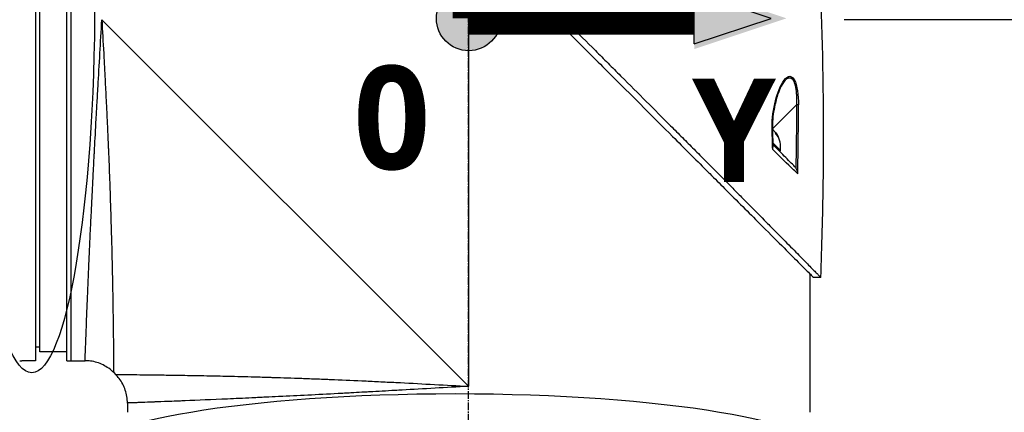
# Model space of a CAD drawing. Header units: millimetres. Extents: x 0 to 5219, y 0 to 2970.
# Tile 49 of 228: x 1947 to 2167, y 850 to 938. Entities that reach past the tile are written whole.
import ezdxf

# ---------------------------------------------------------------- set-up
doc = ezdxf.new("R2010")
doc.units = ezdxf.units.MM
doc.header["$LTSCALE"] = 0.2
doc.linetypes.add('CENTER2', pattern=[1.125, 0.75, -0.125, 0.125, -0.125])
for name, color, linetype in [('02_Center Line', 1, 'CENTER2'), ('07_Special Line2', 76, 'Continuous'), ('12_Before Rev.Num.', 5, 'Continuous'), ('13_After Rev.Num.', 6, 'Continuous')]:
    doc.layers.add(name, color=color, linetype=linetype)
doc.layers.add('14_Mark', color=7, linetype='Continuous', true_color=0xe03c31)
doc.styles.add('Rainbow-5.0 Style', font='malgunsl.ttf')
doc.dimstyles.new('Rainbow-5.0 Style$0', dxfattribs={"dimtxt": 4, "dimasz": 3, "dimexe": 2, "dimexo": 1, "dimgap": 0.8, "dimtad": 1, "dimzin": 9, "dimdsep": 46, "dimtxsty": 'Rainbow-5.0 Style', "dimcen": 0, "dimclrd": 251, "dimclre": 251, "dimclrt": 256, "dimadec": 1, "dimazin": 0, "dimtp": 0.1, "dimtm": 0.1, "dimtfac": 0.61, "dimtmove": 0, "dimatfit": 3, "dimfxl": 1, "dimlwd": -1, "dimlwe": -1, "dimarcsym": 1})

# ---------------------------------------------------------------- blocks, each defined once
blk = doc.blocks.new('*D93')
at = {"color": 251, "linetype": 'ByBlock', "transparency": 16777216}
for p, q in [((2131.07, 937.9), (2279.94, 937.9)), ((2269.94, 755.9), (2269.94, 922.9)), ((2150.46, 740.9), (2279.94, 740.9))]:
    blk.add_line(p, q, dxfattribs=at)
at = {"color": 251, "transparency": 16777216}
for points in [[(2267.44, 922.9), (2272.44, 922.9), (2269.94, 937.9)], [(2267.44, 755.9), (2272.44, 755.9), (2269.94, 740.9)]]:
    blk.add_solid(points, dxfattribs=at)
at = {"layer": 'Defpoints', "color": 0, "transparency": 16777216}
for p in [(2126.07, 937.9), (2269.94, 937.9), (2145.46, 740.9)]:
    blk.add_point(p, dxfattribs=at)
at = {"transparency": 16777216, "insert": (2255.55, 839.4), "char_height": 20, "attachment_point": 5, "rotation": 90, "style": 'Rainbow-5.0 Style'}
blk.add_mtext('197', dxfattribs=at)
blk = doc.blocks.new('A$C32c156e9')
for p, q in [((-96.5, 273), (-96.5, 121)), ((-89.5, 121), (-89.5, 273)), ((-88.5, 121), (-88.5, 273)), ((-95.5, 123), (-95.5, 271)), ((-81.7, 197), (0, 115.3)), ((0, 197), (0, 115.3)), ((70.44, 183.45), (70.44, 183.45)), ((38.28, 180.07), (38.28, 180.07)), ((73.01, 178.06), (67.65, 172.7)), ((67.58, 172.62), (67.58, 172.62)), ((67.58, 172.58), (67.58, 172.58)), ((68.34, 171.81), (68.38, 171.85)), ((68.61, 171.27), (68.73, 171.39)), ((67.76, 169.57), (69.46, 167.86)), ((69.46, 167.86), (69.26, 167.66)), ((72.82, 145.27), (72.82, 145.27)), ((76, 140.38), (76, 109.5)), ((78.44, 139.55), (76.84, 139.55)), ((-96.5, 124.13), (-95.5, 124.11)), ((-89.5, 123), (-95.5, 123)), ((-96.5, 121), (-99.5, 121)), ((-89.5, 121), (-85.43, 121)), ((-79.06, 118.36), (-78.64, 117.94)), ((-76, 111.57), (-76, 109.5))]:
    blk.add_line(p, q)
blk.add_arc((63.39, 168.44), 6.1, 354.6019, 29.6514)
for centre, major_axis, ratio, start_param, end_param in [((72.99, 178.04), (0.5, 0.001), 0.036993, 0.389718, 1.533742), ((-276, -461.66), (295.9, 797.97), 0.23298, 5.692342, 5.723691), ((-508.19, -1020.35), (-531.39, -1363.29), 0.183375, 2.684579, 2.706041), ((67.16, 172.21), (0.5, 0.019), 0.035577, 5.730867, 6.283186), ((-546.92, 149.07), (-456.39, 412.71), 0.998727, 3.908319, 3.915049), ((63.22, 168.61), (4.29, 4.29), 0.920715, 5.920984, 6.02203), ((64.79, 167.04), (4.04, 4.04), 0.390236, 6.173187, 6.393184), ((63.56, 168.26), (4.29, 4.29), 0.920715, 5.920984, 6.02203), ((-508.18, -1020.33), (-531.38, -1363.27), 0.183376, 2.655575, 2.684576)]:
    blk.add_ellipse(centre, major_axis=major_axis, ratio=ratio, start_param=start_param, end_param=end_param)
for points, knots in [([(-57.45, 275.44), (-57.45, 275.44), (-57.41, 275.4), (-57.34, 275.33), (-57.3, 275.29), (-57.26, 275.24), (-57.2, 275.19), (-57.15, 275.13), (-57.08, 275.06), (-57.01, 274.99), (-56.86, 274.84), (-56.68, 274.65), (-56.46, 274.43), (-56.35, 274.32), (-56.23, 274.2), (-56.1, 274.07), (-55.98, 273.95), (-55.84, 273.81), (-55.7, 273.67), (-55.7, 273.66), (-55.69, 273.66), (-55.69, 273.65), (-55.4, 273.36), (-55.08, 273.03), (-54.72, 272.67), (-54.54, 272.49), (-54.36, 272.3), (-54.16, 272.11), (-53.97, 271.91), (-53.77, 271.71), (-53.56, 271.49), (-53.14, 271.07), (-52.69, 270.62), (-52.22, 270.14), (-51.76, 269.67), (-51.27, 269.18), (-50.76, 268.66), (-50.74, 268.64), (-50.73, 268.63), (-50.71, 268.61), (-49.67, 267.56), (-48.53, 266.4), (-47.3, 265.17), (-46.69, 264.55), (-46.06, 263.91), (-45.41, 263.25), (-44.76, 262.6), (-44.08, 261.92), (-43.4, 261.23), (-42.7, 260.53), (-41.99, 259.82), (-41.27, 259.09), (-40.54, 258.36), (-39.8, 257.61), (-39.04, 256.85), (-38.29, 256.09), (-37.52, 255.31), (-36.73, 254.53), (-35.95, 253.74), (-35.15, 252.94), (-34.35, 252.13), (-34.29, 252.08), (-34.23, 252.02), (-34.18, 251.96), (-33.42, 251.21), (-32.65, 250.44), (-31.87, 249.67), (-31.04, 248.84), (-30.2, 248.01), (-29.34, 247.16), (-28.07, 245.89), (-26.76, 244.6), (-25.44, 243.28), (-25, 242.85), (-24.56, 242.41), (-24.12, 241.97), (-23.89, 241.75), (-23.67, 241.52), (-23.44, 241.3), (-22.77, 240.63), (-22.1, 239.96), (-21.42, 239.29), (-20.06, 237.95), (-18.69, 236.59), (-17.3, 235.21), (-15.92, 233.84), (-14.52, 232.45), (-13.1, 231.05), (-13.01, 230.96), (-12.93, 230.88), (-12.84, 230.79), (-9.15, 227.13), (-5.38, 223.4), (-1.57, 219.63), (-1.47, 219.53), (-1.38, 219.44), (-1.28, 219.35), (-0.32, 218.4), (0.64, 217.44), (1.61, 216.49), (2.58, 215.53), (3.55, 214.57), (4.53, 213.61), (6.48, 211.69), (8.42, 209.77), (10.36, 207.85), (10.45, 207.77), (10.53, 207.69), (10.61, 207.61), (12.57, 205.67), (14.52, 203.74), (16.47, 201.81), (17.45, 200.85), (18.42, 199.88), (19.39, 198.92), (20.36, 197.95), (21.33, 196.99), (22.3, 196.03), (22.36, 195.97), (22.42, 195.91), (22.48, 195.85), (24.4, 193.93), (26.32, 192.02), (28.22, 190.13), (29.16, 189.18), (30.11, 188.24), (31.05, 187.3), (31.99, 186.36), (32.93, 185.42), (33.86, 184.49), (33.9, 184.45), (33.95, 184.4), (34, 184.35), (35.88, 182.48), (37.74, 180.61), (39.57, 178.78), (41.4, 176.94), (43.21, 175.14), (44.98, 173.36), (45.87, 172.47), (46.75, 171.59), (47.62, 170.71), (48.49, 169.84), (49.35, 168.97), (50.21, 168.11), (51.06, 167.25), (51.9, 166.41), (52.73, 165.57), (53.57, 164.73), (54.39, 163.91), (55.2, 163.09), (55.21, 163.07), (55.23, 163.06), (55.25, 163.04), (56.06, 162.22), (56.86, 161.42), (57.64, 160.62), (58.43, 159.83), (59.2, 159.05), (59.96, 158.28), (60.72, 157.52), (61.47, 156.77), (62.19, 156.03), (63.65, 154.56), (65.04, 153.16), (66.35, 151.82), (66.68, 151.49), (67.01, 151.16), (67.33, 150.83), (67.65, 150.51), (67.96, 150.19), (68.27, 149.88), (69.51, 148.63), (70.66, 147.46), (71.71, 146.39), (71.72, 146.39), (71.72, 146.38), (71.72, 146.38), (72.25, 145.85), (72.75, 145.34), (73.22, 144.86), (73.7, 144.38), (74.14, 143.92), (74.56, 143.5), (74.98, 143.08), (75.36, 142.68), (75.72, 142.32), (76.07, 141.96), (76.39, 141.63), (76.68, 141.34), (76.97, 141.05), (77.22, 140.79), (77.44, 140.56), (77.55, 140.45), (77.65, 140.35), (77.75, 140.26), (77.84, 140.16), (77.92, 140.08), (78, 140), (78.14, 139.85), (78.25, 139.74), (78.33, 139.66), (78.4, 139.59), (78.44, 139.55), (78.44, 139.55)], [0, 0, 0, 0, 0.0041991, 0.0041991, 0.0041991, 0.0062987, 0.0062987, 0.0062987, 0.0083983, 0.0083983, 0.0083983, 0.0125974, 0.0125974, 0.0125974, 0.014697, 0.014697, 0.014697, 0.0167965, 0.0167965, 0.0167965, 0.0168599, 0.0168599, 0.0168599, 0.0210764, 0.0210764, 0.0210764, 0.0231847, 0.0231847, 0.0231847, 0.025293, 0.025293, 0.025293, 0.0295096, 0.0295096, 0.0295096, 0.0335924, 0.0335924, 0.0335924, 0.0337261, 0.0337261, 0.0337261, 0.0420526, 0.0420526, 0.0420526, 0.0462159, 0.0462159, 0.0462159, 0.0503791, 0.0503791, 0.0503791, 0.0545745, 0.0545745, 0.0545745, 0.0587698, 0.0587698, 0.0587698, 0.0629602, 0.0629602, 0.0629602, 0.0671505, 0.0671505, 0.0671505, 0.0674414, 0.0674414, 0.0674414, 0.0713694, 0.0713694, 0.0713694, 0.0755743, 0.0755743, 0.0755743, 0.0818817, 0.0818817, 0.0818817, 0.0839768, 0.0839768, 0.0839768, 0.0850355, 0.0850355, 0.0850355, 0.0881892, 0.0881892, 0.0881892, 0.0944966, 0.0944966, 0.0944966, 0.1008041, 0.1008041, 0.1008041, 0.1011921, 0.1011921, 0.1011921, 0.1176445, 0.1176445, 0.1176445, 0.1180502, 0.1180502, 0.1180502, 0.1221943, 0.1221943, 0.1221943, 0.1263384, 0.1263384, 0.1263384, 0.1346266, 0.1346266, 0.1346266, 0.1349824, 0.1349824, 0.1349824, 0.143338, 0.143338, 0.143338, 0.1475158, 0.1475158, 0.1475158, 0.1516936, 0.1516936, 0.1516936, 0.1519551, 0.1519551, 0.1519551, 0.160293, 0.160293, 0.160293, 0.164462, 0.164462, 0.164462, 0.168631, 0.168631, 0.168631, 0.1688379, 0.1688379, 0.1688379, 0.1772635, 0.1772635, 0.1772635, 0.1856891, 0.1856891, 0.1856891, 0.1899019, 0.1899019, 0.1899019, 0.1941147, 0.1941147, 0.1941147, 0.1983275, 0.1983275, 0.1983275, 0.2025403, 0.2025403, 0.2025403, 0.2026348, 0.2026348, 0.2026348, 0.206856, 0.206856, 0.206856, 0.2110771, 0.2110771, 0.2110771, 0.2152983, 0.2152983, 0.2152983, 0.2237405, 0.2237405, 0.2237405, 0.2258511, 0.2258511, 0.2258511, 0.2279617, 0.2279617, 0.2279617, 0.2364039, 0.2364039, 0.2364039, 0.2364237, 0.2364237, 0.2364237, 0.240644, 0.240644, 0.240644, 0.2448644, 0.2448644, 0.2448644, 0.2490847, 0.2490847, 0.2490847, 0.253305, 0.253305, 0.253305, 0.2575358, 0.2575358, 0.2575358, 0.2596491, 0.2596491, 0.2596491, 0.2617623, 0.2617623, 0.2617623, 0.2659889, 0.2659889, 0.2659889, 0.2702154, 0.2702154, 0.2702154, 0.2702154]), ([(17.86, 198.55), (18.13, 198.25), (18.41, 197.97), (19, 197.38), (19.3, 197.08), (20.39, 195.98), (21.18, 195.2), (23.06, 193.32), (24.16, 192.23), (27.68, 188.71), (30.1, 186.29), (36.92, 179.47), (41.26, 175.12), (47.99, 168.39), (50.5, 165.89), (53.18, 163.21), (53.44, 162.95), (54.82, 161.57), (55.92, 160.47), (59.79, 156.6), (62.42, 153.97), (66.6, 149.8), (68.26, 148.14), (71.13, 145.25), (72.36, 144.02), (74.47, 141.9), (75.32, 141.05), (76.21, 140.17), (76.44, 139.94), (76.76, 139.63), (76.84, 139.55), (76.84, 139.55)], [-12.052589, -12.052589, -12.052589, -12.052589, -11.934103, -11.934103, -11.804161, -11.804161, -11.469421, -11.469421, -10.998435, -10.998435, -9.945484, -9.945484, -7.985272, -7.985272, -6.766883, -6.766883, -6.634722, -6.634722, -6.057598, -6.057598, -4.559072, -4.559072, -3.422422, -3.422422, -2.341546, -2.341546, -1.193783, -1.193783, -0.601834, -0.601834, 0, 0, 0, 0]), ([(-85.43, 121), (-85.43, 121), (-85.42, 121.12), (-85.41, 121.37), (-85.41, 121.61), (-85.39, 121.98), (-85.38, 122.46), (-85.36, 122.94), (-85.34, 123.55), (-85.31, 124.26), (-85.3, 124.63), (-85.28, 125.02), (-85.27, 125.44), (-85.25, 125.87), (-85.23, 126.32), (-85.21, 126.79), (-85.21, 126.88), (-85.21, 126.97), (-85.2, 127.06), (-85.13, 128.93), (-85.05, 131.19), (-84.94, 133.79), (-84.94, 133.89), (-84.93, 134), (-84.93, 134.1), (-84.9, 134.7), (-84.88, 135.31), (-84.85, 135.94), (-84.84, 136.31), (-84.82, 136.69), (-84.8, 137.07), (-84.79, 137.46), (-84.77, 137.85), (-84.75, 138.25), (-84.75, 138.31), (-84.75, 138.38), (-84.75, 138.45), (-84.68, 139.98), (-84.61, 141.55), (-84.54, 143.26), (-84.44, 145.39), (-84.34, 147.67), (-84.23, 150.08), (-84.16, 151.54), (-84.09, 153.05), (-84.01, 154.6), (-84.01, 154.64), (-84.01, 154.69), (-84, 154.74), (-83.95, 155.77), (-83.9, 156.83), (-83.85, 157.91), (-83.8, 158.93), (-83.74, 159.96), (-83.69, 161.02), (-83.69, 161.06), (-83.69, 161.11), (-83.68, 161.16), (-83.63, 162.22), (-83.57, 163.3), (-83.52, 164.4), (-83.49, 164.97), (-83.46, 165.54), (-83.43, 166.12), (-83.41, 166.41), (-83.4, 166.7), (-83.38, 167), (-83.37, 167.14), (-83.37, 167.29), (-83.36, 167.44), (-83.35, 167.58), (-83.34, 167.76), (-83.33, 167.87), (-83.33, 168.01), (-83.32, 168.15), (-83.31, 168.29), (-83.21, 170.3), (-83.09, 172.49), (-82.96, 174.86), (-82.89, 176.02), (-82.83, 177.21), (-82.76, 178.46), (-82.72, 179.16), (-82.68, 179.88), (-82.64, 180.6), (-82.61, 181.1), (-82.58, 181.61), (-82.55, 182.12), (-82.42, 184.46), (-82.28, 186.92), (-82.13, 189.52), (-82, 191.91), (-81.85, 194.4), (-81.7, 197)], [0.5000048, 0.5000048, 0.5000048, 0.5000048, 0.5301821, 0.5301821, 0.5301821, 0.560531, 0.560531, 0.560531, 0.5911455, 0.5911455, 0.5911455, 0.6065856, 0.6065856, 0.6065856, 0.6221334, 0.6221334, 0.6221334, 0.625, 0.625, 0.625, 0.6850898, 0.6850898, 0.6850898, 0.6875, 0.6875, 0.6875, 0.7011464, 0.7011464, 0.7011464, 0.7092438, 0.7092438, 0.7092438, 0.7173743, 0.7173743, 0.7173743, 0.71875, 0.71875, 0.71875, 0.7499738, 0.7499738, 0.7499738, 0.7889478, 0.7889478, 0.7889478, 0.8125, 0.8125, 0.8125, 0.8131921, 0.8131921, 0.8131921, 0.8288728, 0.8288728, 0.8288728, 0.84375, 0.84375, 0.84375, 0.8444134, 0.8444134, 0.8444134, 0.859375, 0.859375, 0.859375, 0.8671875, 0.8671875, 0.8671875, 0.8710937, 0.8710937, 0.8710937, 0.8730469, 0.8730469, 0.8730469, 0.8749735, 0.8749735, 0.8749735, 0.8773485, 0.8773485, 0.8773485, 0.9115235, 0.9115235, 0.9115235, 0.9281399, 0.9281399, 0.9281399, 0.9375, 0.9375, 0.9375, 0.9439123, 0.9439123, 0.9439123, 0.973127, 0.973127, 0.973127, 1, 1, 1, 1]), ([(-81.7, 197), (-81.57, 194.5), (-81.43, 191.99), (-81.29, 189.47), (-81.29, 189.45), (-81.29, 189.43), (-81.29, 189.41), (-81.22, 188.14), (-81.15, 186.87), (-81.09, 185.61), (-81.02, 184.4), (-80.97, 183.25), (-80.9, 182.01), (-80.9, 181.95), (-80.89, 181.88), (-80.89, 181.81), (-80.83, 180.63), (-80.77, 179.45), (-80.72, 178.31), (-80.65, 177.06), (-80.6, 175.85), (-80.54, 174.66), (-80.53, 174.5), (-80.53, 174.35), (-80.52, 174.2), (-80.46, 172.98), (-80.41, 171.79), (-80.36, 170.62), (-80.33, 170.03), (-80.31, 169.45), (-80.28, 168.88), (-80.27, 168.6), (-80.26, 168.31), (-80.24, 168.03), (-80.24, 167.86), (-80.23, 167.7), (-80.22, 167.53), (-80.22, 167.43), (-80.21, 167.31), (-80.21, 167.19), (-80.11, 164.86), (-80.03, 162.68), (-79.95, 160.64), (-79.94, 160.38), (-79.93, 160.11), (-79.93, 159.85), (-79.89, 158.97), (-79.86, 158.11), (-79.84, 157.29), (-79.8, 156.26), (-79.77, 155.27), (-79.74, 154.32), (-79.74, 154.21), (-79.73, 154.11), (-79.73, 154.01), (-79.73, 153.99), (-79.73, 153.97), (-79.73, 153.95), (-79.72, 153.83), (-79.72, 153.74), (-79.72, 153.59), (-79.64, 151.2), (-79.58, 149.02), (-79.53, 147.03), (-79.5, 146.04), (-79.48, 145.1), (-79.46, 144.2), (-79.44, 143.44), (-79.43, 142.72), (-79.41, 142.02), (-79.41, 142), (-79.41, 141.97), (-79.41, 141.95), (-79.41, 141.85), (-79.4, 141.78), (-79.4, 141.65), (-79.36, 139.84), (-79.33, 138.21), (-79.3, 136.74), (-79.3, 136.52), (-79.3, 136.31), (-79.29, 136.1), (-79.29, 135.89), (-79.28, 135.69), (-79.28, 135.5), (-79.27, 135.08), (-79.27, 134.68), (-79.26, 134.3), (-79.25, 133.48), (-79.23, 132.73), (-79.22, 132.02), (-79.22, 132.01), (-79.22, 132), (-79.22, 131.99), (-79.22, 131.91), (-79.22, 131.85), (-79.22, 131.75), (-79.2, 130.19), (-79.18, 128.81), (-79.16, 127.6), (-79.15, 126.69), (-79.14, 125.87), (-79.13, 125.14), (-79.13, 124.94), (-79.13, 124.76), (-79.12, 124.57), (-79.12, 124.52), (-79.12, 124.47), (-79.12, 124.43), (-79.12, 123.97), (-79.11, 123.54), (-79.11, 123.12), (-79.11, 123.09), (-79.11, 123.06), (-79.11, 123.03), (-79.1, 122.7), (-79.1, 122.38), (-79.1, 122.08), (-79.1, 122.01), (-79.1, 121.93), (-79.1, 121.86), (-79.1, 121.84), (-79.09, 121.81), (-79.09, 121.78), (-79.09, 121.62), (-79.09, 121.44), (-79.09, 121.27), (-79.09, 121.13), (-79.09, 120.99), (-79.09, 120.85), (-79.09, 120.81), (-79.09, 120.77), (-79.08, 120.74), (-79.08, 120.58), (-79.08, 120.43), (-79.08, 120.29), (-79.08, 120.22), (-79.08, 120.15), (-79.08, 120.09), (-79.08, 120.05), (-79.08, 120.02), (-79.08, 119.99), (-79.08, 119.97), (-79.08, 119.95), (-79.08, 119.93), (-79.08, 119.92), (-79.08, 119.9), (-79.08, 119.89), (-79.07, 119.58), (-79.07, 119.35), (-79.07, 119.17), (-79.07, 119.07), (-79.07, 119), (-79.07, 118.93), (-79.07, 118.89), (-79.07, 118.86), (-79.07, 118.83), (-79.07, 118.82), (-79.07, 118.8), (-79.07, 118.79), (-79.07, 118.78), (-79.07, 118.77), (-79.07, 118.76), (-79.07, 118.76), (-79.07, 118.75), (-79.07, 118.75), (-79.06, 118.48), (-79.06, 118.36), (-79.06, 118.36)], [0, 0, 0, 0, 0.061969, 0.061969, 0.061969, 0.0625, 0.0625, 0.0625, 0.09375, 0.09375, 0.09375, 0.1234255, 0.1234255, 0.1234255, 0.125, 0.125, 0.125, 0.1531538, 0.1531538, 0.1531538, 0.1836029, 0.1836029, 0.1836029, 0.1875, 0.1875, 0.1875, 0.21875, 0.21875, 0.21875, 0.234375, 0.234375, 0.234375, 0.2421875, 0.2421875, 0.2421875, 0.2469884, 0.2469884, 0.2469884, 0.25, 0.25, 0.25, 0.3052191, 0.3052191, 0.3052191, 0.3125, 0.3125, 0.3125, 0.3368038, 0.3368038, 0.3368038, 0.3671875, 0.3671875, 0.3671875, 0.3705126, 0.3705126, 0.3705126, 0.3710937, 0.3710937, 0.3710937, 0.375, 0.375, 0.375, 0.4375, 0.4375, 0.4375, 0.46875, 0.46875, 0.46875, 0.4952139, 0.4952139, 0.4952139, 0.4960937, 0.4960937, 0.4960937, 0.5, 0.5, 0.5, 0.5544796, 0.5544796, 0.5544796, 0.5625, 0.5625, 0.5625, 0.5702519, 0.5702519, 0.5702519, 0.5865122, 0.5865122, 0.5865122, 0.6206238, 0.6206238, 0.6206238, 0.6210937, 0.6210937, 0.6210937, 0.625, 0.625, 0.625, 0.6875, 0.6875, 0.6875, 0.734375, 0.734375, 0.734375, 0.7469686, 0.7469686, 0.7469686, 0.75, 0.75, 0.75, 0.7791382, 0.7791382, 0.7791382, 0.78125, 0.78125, 0.78125, 0.8046875, 0.8046875, 0.8046875, 0.8101255, 0.8101255, 0.8101255, 0.8125, 0.8125, 0.8125, 0.828125, 0.828125, 0.828125, 0.8405244, 0.8405244, 0.8405244, 0.84375, 0.84375, 0.84375, 0.859375, 0.859375, 0.859375, 0.8671875, 0.8671875, 0.8671875, 0.8710938, 0.8710938, 0.8710938, 0.8735646, 0.8735646, 0.8735646, 0.875, 0.875, 0.875, 0.90625, 0.90625, 0.90625, 0.921875, 0.921875, 0.921875, 0.9296875, 0.9296875, 0.9296875, 0.9335938, 0.9335938, 0.9335938, 0.9367093, 0.9367093, 0.9367093, 0.9375, 0.9375, 0.9375, 1, 1, 1, 1]), ([(67.59, 172.21), (67.51, 174.29), (67.76, 176.35), (68.18, 178.21), (68.6, 180.07), (69.19, 181.8), (69.96, 183.05), (70.35, 183.67), (70.78, 184.16), (71.23, 184.33), (71.68, 184.5), (72.15, 184.29), (72.52, 183.66), (72.88, 183.04), (73.11, 182.11), (73.25, 181.12), (73.4, 180.12), (73.45, 179.09), (73.46, 178.05)], [-1, -1, -1, -1, -0.75, -0.75, -0.75, -0.5, -0.5, -0.5, -0.375, -0.375, -0.375, -0.25, -0.25, -0.25, -0.125, -0.125, -0.125, 0, 0, 0, 0]), ([(70.44, 183.45), (70.22, 183.21), (70.01, 182.88), (69.54, 182.05), (69.29, 181.51), (68.73, 180.04), (68.45, 179.05), (67.93, 176.67), (67.71, 175.19), (67.64, 173.2), (67.64, 172.71), (67.66, 172.23)], [0, 0, 0, 0, 0.177079, 0.177079, 0.406682, 0.406682, 0.747747, 0.747747, 1.198722, 1.198722, 1.345047, 1.345047, 1.345047, 1.345047]), ([(70.44, 183.45), (70.51, 183.52), (70.61, 183.63), (70.76, 183.76), (70.86, 183.84), (70.97, 183.91), (71.06, 183.95), (71.12, 183.98), (71.16, 184), (71.22, 184.02), (71.3, 184.04), (71.37, 184.06), (71.43, 184.06), (71.46, 184.06), (71.49, 184.06), (71.51, 184.06), (71.54, 184.06), (71.6, 184.05), (71.71, 184.02), (71.81, 183.98), (71.89, 183.93), (71.95, 183.89), (72.03, 183.83), (72.1, 183.75), (72.17, 183.67), (72.22, 183.61), (72.25, 183.55), (72.29, 183.5), (72.31, 183.46), (72.33, 183.42), (72.35, 183.38), (72.38, 183.33), (72.42, 183.24), (72.48, 183.12), (72.54, 182.96), (72.59, 182.81), (72.66, 182.6), (72.74, 182.3), (72.82, 181.91), (72.88, 181.53), (72.91, 181.27), (72.94, 181.05), (72.96, 180.83), (72.99, 180.53), (73.01, 180.16), (73.03, 179.77), (73.03, 179.37), (73.04, 178.8), (73.02, 178.36), (73.01, 178.06)], [1.329615, 1.329615, 1.329615, 1.329615, 1.378961, 1.40356, 1.428073, 1.452518, 1.476923, 1.483207, 1.495736, 1.501978, 1.526778, 1.545207, 1.551317, 1.563485, 1.567497, 1.570553, 1.578207, 1.587912, 1.613451, 1.647115, 1.658519, 1.671664, 1.690388, 1.714701, 1.728974, 1.744675, 1.75307, 1.761833, 1.77097, 1.775681, 1.780486, 1.790347, 1.800537, 1.821922, 1.844682, 1.86886, 1.881499, 1.921664, 1.980666, 2.012563, 2.046031, 2.063338, 2.081006, 2.117316, 2.154984, 2.194087, 2.234709, 2.276933, 2.36647, 2.36647, 2.36647, 2.36647]), ([(67.65, 172.55), (67.67, 172.54), (67.69, 172.53), (67.78, 172.46), (67.87, 172.39), (68.02, 172.24), (68.11, 172.14), (68.26, 171.94), (68.33, 171.83), (68.38, 171.73)], [-0.2670741, -0.2670741, -0.2670741, -0.2670741, -0.2579182, -0.2579182, -0.2219927, -0.2219927, -0.1860671, -0.1860671, -0.1501416, -0.1501416, -0.1501416, -0.1501416]), ([(68.73, 171.39), (68.67, 171.48), (68.62, 171.58), (68.52, 171.73), (68.47, 171.79), (68.41, 171.85), (68.39, 171.86), (68.38, 171.85)], [-0.4380406, -0.4380406, -0.4380406, -0.4380406, -0.4021151, -0.4021151, -0.3661895, -0.3661895, -0.3312861, -0.3312861, -0.3312861, -0.3312861]), ([(72.44, 164.48), (71.68, 165.23), (70.86, 166.05), (69.99, 166.92), (69.84, 167.07), (69.41, 167.51), (68.65, 168.27), (68.31, 168.61), (68.01, 168.9), (67.77, 169.14)], [0, 0, 0, 0, 0.5, 0.5, 0.5, 0.75, 0.75, 0.75, 0.8788716, 0.8788716, 0.8788716, 0.8788716]), ([(67.73, 168.08), (67.76, 168.19), (67.79, 168.33), (67.79, 168.49), (67.79, 168.51), (67.79, 168.53), (67.79, 168.56)], [0, 0, 0, 0, 0.25, 0.25, 0.25, 0.2995894, 0.2995894, 0.2995894, 0.2995894]), ([(73.3, 162.63), (73.01, 162.91), (72.7, 163.21), (72.39, 163.52), (70.98, 164.9), (69.41, 166.43), (67.73, 168.08)], [0, 0, 0, 0, 0.1807269, 0.1807269, 0.1807269, 1, 1, 1, 1]), ([(72.88, 163.89), (72.83, 163.98), (72.78, 164.06), (72.64, 164.26), (72.54, 164.37), (72.44, 164.48)], [-0.07345151, -0.07345151, -0.07345151, -0.07345151, -0.04389749, -0.04389749, -0.000001, -0.000001, -0.000001, -0.000001]), ([(72.88, 163.89), (72.97, 163.74), (73.07, 163.53), (73.15, 163.27), (73.18, 163.19), (73.21, 163.08), (73.24, 162.95), (73.28, 162.76), (73.3, 162.65), (73.3, 162.63)], [-0.9999987, -0.9999987, -0.9999987, -0.9999987, -0.5, -0.5, -0.5, -0.25, -0.25, -0.25, -0.000001, -0.000001, -0.000001, -0.000001]), ([(-100, 121), (-100, 121), (-99.99, 121), (-99.97, 121), (-99.95, 121), (-99.93, 121), (-99.89, 121), (-99.86, 121), (-99.81, 121), (-99.76, 121), (-99.72, 121), (-99.66, 121), (-99.61, 121), (-99.57, 121), (-99.54, 121), (-99.5, 121)], [0.5001155, 0.5001155, 0.5001155, 0.5001155, 0.6074687, 0.6074687, 0.6074687, 0.7149373, 0.7149373, 0.7149373, 0.8224074, 0.8224074, 0.8224074, 0.9298784, 0.9298784, 0.9298784, 1, 1, 1, 1]), ([(-79.06, 118.36), (-79.75, 119.05), (-80.56, 119.63), (-82.31, 120.5), (-83.26, 120.79), (-84.63, 120.97), (-85.03, 121), (-85.43, 121)], [0, 0, 0, 0, 0.2916732, 0.2916732, 0.5842531, 0.5842531, 0.7041738, 0.7041738, 0.7041738, 0.7041738]), ([(-78.64, 117.94), (-78.64, 117.94), (-78.61, 117.93), (-78.51, 117.93), (-78.47, 117.93), (-78.4, 117.93), (-78.37, 117.93), (-78.32, 117.93), (-78.28, 117.93), (-78.19, 117.93), (-78.12, 117.93), (-78.01, 117.93), (-77.96, 117.93), (-77.89, 117.93), (-77.87, 117.93), (-77.82, 117.93), (-77.79, 117.93), (-77.69, 117.93), (-77.6, 117.93), (-77.44, 117.93), (-77.38, 117.92), (-77.28, 117.92), (-77.24, 117.92), (-77.17, 117.92), (-77.13, 117.92), (-76.97, 117.92), (-76.83, 117.92), (-76.54, 117.92), (-76.38, 117.92), (-76.08, 117.91), (-75.92, 117.91), (-75.58, 117.91), (-75.38, 117.91), (-74.41, 117.9), (-73.52, 117.89), (-72.08, 117.87), (-71.57, 117.87), (-70.74, 117.86), (-70.45, 117.85), (-69.86, 117.85), (-69.53, 117.84), (-68.66, 117.83), (-68.03, 117.82), (-67.03, 117.81), (-66.68, 117.8), (-66.14, 117.79), (-65.87, 117.79), (-65.59, 117.79), (-65.4, 117.78), (-65.29, 117.78), (-63.95, 117.76), (-62.52, 117.74), (-60.07, 117.69), (-59.21, 117.68), (-57.84, 117.65), (-57.36, 117.64), (-56.64, 117.63), (-56.39, 117.62), (-56.01, 117.61), (-55.89, 117.61), (-55.64, 117.6), (-55.48, 117.6), (-53.76, 117.56), (-51.97, 117.52), (-48.98, 117.44), (-47.93, 117.42), (-46.29, 117.37), (-45.73, 117.35), (-44.87, 117.33), (-44.43, 117.31), (-43.99, 117.3), (-43.69, 117.29), (-43.51, 117.29), (-41.49, 117.22), (-39.42, 117.16), (-36.05, 117.04), (-34.88, 116.99), (-33.06, 116.92), (-32.44, 116.9), (-31.49, 116.86), (-31.17, 116.85), (-30.53, 116.82), (-30.16, 116.81), (-27.64, 116.7), (-25.3, 116.6), (-21.62, 116.43), (-20.38, 116.37), (-18.46, 116.27), (-17.82, 116.24), (-16.52, 116.18), (-15.84, 116.14), (-10.15, 115.85), (-5.05, 115.57), (0, 115.3)], [0, 0, 0, 0, 0.03125, 0.03125, 0.046875, 0.046875, 0.054688, 0.054688, 0.0625, 0.0625, 0.078125, 0.078125, 0.085938, 0.085938, 0.089844, 0.089844, 0.09375, 0.09375, 0.109375, 0.109375, 0.117188, 0.117188, 0.121094, 0.121094, 0.125, 0.125, 0.140625, 0.140625, 0.15625, 0.15625, 0.171875, 0.171875, 0.1875, 0.1875, 0.25, 0.25, 0.28125, 0.28125, 0.296875, 0.296875, 0.3125, 0.3125, 0.34375, 0.34375, 0.359375, 0.359375, 0.367188, 0.371094, 0.371094, 0.375, 0.375, 0.4375, 0.4375, 0.46875, 0.46875, 0.484375, 0.484375, 0.492188, 0.492188, 0.496094, 0.496094, 0.5, 0.5, 0.5625, 0.5625, 0.59375, 0.59375, 0.609375, 0.609375, 0.617188, 0.621094, 0.621094, 0.625, 0.625, 0.6875, 0.6875, 0.71875, 0.71875, 0.734375, 0.734375, 0.742188, 0.742188, 0.75, 0.75, 0.8125, 0.8125, 0.84375, 0.84375, 0.859375, 0.859375, 0.875, 0.875, 1, 1, 1, 1]), ([(-76, 111.57), (-76, 112.54), (-76.16, 113.53), (-76.78, 115.37), (-77.25, 116.26), (-78.09, 117.35), (-78.35, 117.65), (-78.64, 117.94)], [0, 0, 0, 0, 0.2916732, 0.2916732, 0.5842531, 0.5842531, 0.7041738, 0.7041738, 0.7041738, 0.7041738]), ([(0, 115.3), (-2.59, 115.15), (-5.08, 115.01), (-7.46, 114.87), (-10.03, 114.72), (-12.48, 114.58), (-14.79, 114.45), (-15.32, 114.42), (-15.84, 114.39), (-16.36, 114.37), (-18.35, 114.25), (-20.23, 114.15), (-22.01, 114.05), (-22.4, 114.03), (-22.79, 114.01), (-23.17, 113.99), (-23.99, 113.94), (-24.79, 113.9), (-25.57, 113.86), (-25.79, 113.84), (-26.01, 113.83), (-26.23, 113.82), (-26.72, 113.79), (-27.2, 113.77), (-27.67, 113.74), (-27.91, 113.73), (-28.14, 113.72), (-28.37, 113.71), (-28.49, 113.7), (-28.6, 113.69), (-28.72, 113.69), (-28.83, 113.68), (-28.91, 113.68), (-29.06, 113.67), (-33.7, 113.42), (-38.08, 113.2), (-42.15, 113), (-42.22, 113), (-42.29, 113), (-42.35, 112.99), (-43.32, 112.95), (-44.27, 112.9), (-45.21, 112.86), (-45.71, 112.83), (-46.21, 112.81), (-46.7, 112.78), (-47.19, 112.76), (-47.68, 112.74), (-48.17, 112.72), (-48.21, 112.71), (-48.25, 112.71), (-48.29, 112.71), (-50.18, 112.62), (-52.02, 112.54), (-53.7, 112.46), (-57.17, 112.31), (-60.33, 112.18), (-63.14, 112.06), (-63.48, 112.05), (-63.83, 112.04), (-64.16, 112.02), (-64.5, 112.01), (-64.83, 111.99), (-65.15, 111.98), (-65.79, 111.96), (-66.41, 111.93), (-67, 111.91), (-68.06, 111.87), (-69.04, 111.83), (-69.93, 111.8), (-70.02, 111.79), (-70.1, 111.79), (-70.18, 111.79), (-71.13, 111.75), (-71.97, 111.72), (-72.7, 111.69), (-73.06, 111.68), (-73.39, 111.67), (-73.7, 111.66), (-74, 111.64), (-74.28, 111.63), (-74.52, 111.63), (-75.01, 111.61), (-75.38, 111.59), (-75.63, 111.59), (-75.87, 111.58), (-76, 111.57), (-76, 111.57), (-76, 111.57), (-76, 111.57), (-76, 111.57)], [0, 0, 0, 0, 0.0268593, 0.0268593, 0.0268593, 0.0558825, 0.0558825, 0.0558825, 0.0625, 0.0625, 0.0625, 0.088102, 0.088102, 0.088102, 0.09375, 0.09375, 0.09375, 0.1058986, 0.1058986, 0.1058986, 0.109375, 0.109375, 0.109375, 0.1171875, 0.1171875, 0.1171875, 0.1210937, 0.1210937, 0.1210937, 0.1230469, 0.1230469, 0.1230469, 0.125, 0.125, 0.125, 0.1865064, 0.1865064, 0.1865064, 0.1875, 0.1875, 0.1875, 0.2022042, 0.2022042, 0.2022042, 0.2101236, 0.2101236, 0.2101236, 0.2180828, 0.2180828, 0.2180828, 0.21875, 0.21875, 0.21875, 0.25, 0.25, 0.25, 0.3146789, 0.3146789, 0.3146789, 0.3226569, 0.3226569, 0.3226569, 0.3306082, 0.3306082, 0.3306082, 0.3464266, 0.3464266, 0.3464266, 0.375, 0.375, 0.375, 0.3777022, 0.3777022, 0.3777022, 0.4086235, 0.4086235, 0.4086235, 0.4239943, 0.4239943, 0.4239943, 0.439307, 0.439307, 0.439307, 0.4697627, 0.4697627, 0.4697627, 0.4999997, 0.4999997, 0.4999997, 0.5000048, 0.5000048, 0.5000048, 0.5000048])]:
    blk.add_open_spline(points, degree=3, knots=knots)
for points in [[(79.06, 174.54), (78.96, 200.72), (77.49, 224.12), (74.66, 244.51)], [(70.46, 183.47), (70.46, 183.47), (70.46, 183.47), (70.46, 183.47)], [(73.01, 178.06), (73.02, 173.33), (72.97, 168.61), (72.88, 163.89)], [(67.66, 172.23), (67.71, 171), (67.75, 169.78), (67.79, 168.56)]]:
    blk.add_open_spline(points, degree=3)
at = {"layer": '02_Center Line', "ltscale": 11.288275}
blk.add_line((0, -29.71), (0, 322.2), dxfattribs=at)
blk = doc.blocks.new('A$C8cf810bf')
for q in [(9.58, 191.66), (16.95, 184.29)]:
    blk.add_line((9.58, 184.29), q)
blk.add_ellipse((14, 105.26), major_axis=(0, 83.3), ratio=0.168129)
blk = doc.blocks.new('A$Ceda57245')
at = {"layer": '07_Special Line2'}
blk.add_hatch(color=256, dxfattribs=at).paths.add_polyline_path([(49.16, 0), (34.9, 4.75), (34.9, -4.75)])
at = {"layer": '12_Before Rev.Num.'}
blk.add_hatch(color=256, dxfattribs=at).paths.add_polyline_path([(0, 49.16), (-4.75, 34.9), (4.75, 34.9)])
at = {"layer": '14_Mark'}
h = blk.add_hatch(color=256, dxfattribs=at)
h.dxf.hatch_style = 1
h.paths.add_polyline_path([(5, 0, 1), (-5, 0, 1)])
at = {"layer": '07_Special Line2'}
for p, q in [((34.9, -3.96), (34.9, 3.96)), ((46.78, 0), (34.9, 3.96)), ((34.9, -3.96), (46.78, 0))]:
    blk.add_line(p, q, dxfattribs=at)
at = {"layer": '07_Special Line2', "const_width": 5}
blk.add_lwpolyline([(34.9, 0), (0, 0)], dxfattribs=at)
at = {"layer": '12_Before Rev.Num.'}
for p, q in [((0, 46.78), (-3.96, 34.9)), ((3.96, 34.9), (0, 46.78)), ((3.96, 34.9), (-3.96, 34.9))]:
    blk.add_line(p, q, dxfattribs=at)
at = {"layer": '12_Before Rev.Num.', "const_width": 5}
blk.add_lwpolyline([(0, 34.9), (0, 0)], dxfattribs=at)
at = {"layer": '14_Mark'}
blk.add_circle((0, 0), 5, dxfattribs=at)
at = {"layer": '07_Special Line2', "insert": (34.53, -17.31), "char_height": 16, "attachment_point": 4, "style": 'Rainbow-5.0 Style'}
blk.add_mtext('{\\fMalgun Gothic Semilight|b1|i0|c129|p50;Y}', dxfattribs=at)
at = {"layer": '12_Before Rev.Num.', "insert": (-20.59, 35.73), "char_height": 16, "attachment_point": 4, "style": 'Rainbow-5.0 Style'}
blk.add_mtext('{\\fMalgun Gothic Semilight|b1|i0|c129|p50;Z}', dxfattribs=at)
at = {"layer": '14_Mark', "insert": (-17.84, -15.46), "char_height": 16, "attachment_point": 4, "style": 'Rainbow-5.0 Style'}
blk.add_mtext('{\\fMalgun Gothic Semilight|b1|i0|c129|p50;0}', dxfattribs=at)

msp = doc.modelspace()

# ---------------------------------------------------------------- block references
msp.add_blockref('A$C32c156e9', (2047.458, 740.896))
at = {"xscale": 1.44, "yscale": 1.44, "zscale": 1.44}
msp.add_blockref('A$Ceda57245', (2047.47, 938.187), dxfattribs=at)
at = {"layer": '13_After Rev.Num.'}
msp.add_blockref('A$C8cf810bf', (1936.153, 837.268), dxfattribs=at)
at = {"layer": '13_After Rev.Num.', "rotation": 270}
msp.add_blockref('A$C8cf810bf', (1939.203, 854.558), dxfattribs=at)

# ---------------------------------------------------------------- dimensions: what is measured, and where the dimension line sits
dim = msp.add_linear_dim(base=(2269.944, 937.896), p1=(2145.458, 740.896), p2=(2126.073, 937.896), angle=90, dimstyle='Rainbow-5.0 Style$0', override={"dimscale": 5, "dimtol": 0, "dimlim": 0, "dimtp": 0.1, "dimtm": 0.1, "dimtfac": 0.61, "dimtdec": 2, "dimtolj": 0, "dimtzin": 8})
dim.commit()
dim.dimension.update_dxf_attribs({"geometry": '*D93', "text_midpoint": (2255.549, 839.396)})

doc.saveas('drawing.dxf')
